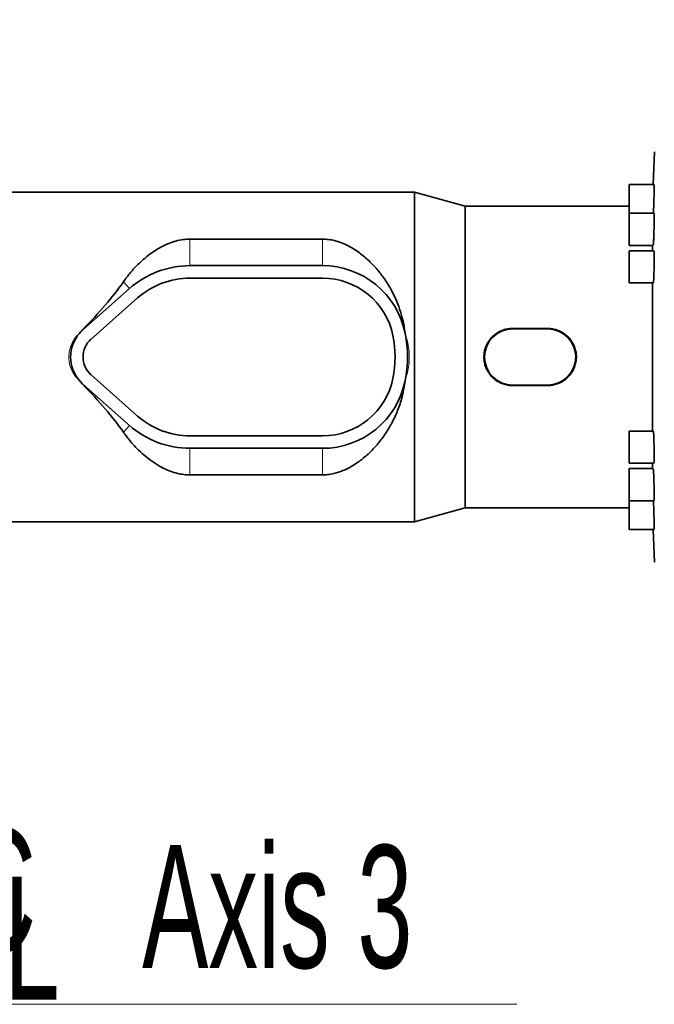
# Model space of a CAD drawing. Header units: millimetres. Extents: x 0 to 11920, y 0 to 8400.
# Tile 50 of 56: x 7684 to 8046, y 6467 to 7029. Entities that reach past the tile are written whole.
import ezdxf

# ---------------------------------------------------------------- set-up
doc = ezdxf.new("R2010")
doc.units = ezdxf.units.MM
doc.header["$LTSCALE"] = 20
doc.styles.add('SLDTEXTSTYLE0', font='TXT', dxfattribs={"width": 0.605})
doc.dimstyles.new('SLDDIMSTYLE0', dxfattribs={"dimtxt": 70, "dimasz": 70, "dimexe": 0, "dimexo": 0.0625, "dimgap": 17.5, "dimtad": 1, "dimdec": 0, "dimrnd": 1e-09, "dimzin": 12, "dimdsep": 46, "dimtxsty": 'SLDTEXTSTYLE0', "dimsah": 1, "dimcen": 0.09, "dimadec": 0, "dimazin": 3, "dimtfac": 1, "dimtofl": 0, "dimtmove": 0, "dimatfit": 3, "dimfxl": 1, "dimfrac": 2, "dimtolj": 1, "dimtzin": 12, "dimarcsym": 0})

# ---------------------------------------------------------------- blocks, each defined once
blk = doc.blocks.new('_D')
at = {"color": 7, "linetype": 'Continuous', "lineweight": 0}
for p, q in [((7022.41, 6693.42), (7022.41, 7399.43)), ((9006.29, 6939.48), (9006.29, 7399.43)), ((7022.41, 7369.43), (9006.29, 7369.43))]:
    blk.add_line(p, q, dxfattribs=at)
at = {"color": 7, "linetype": 'Continuous', "lineweight": 18}
for centre, start, end in [((8014.84, 7423.15), 153.4349, 206.5651), ((8013.86, 7423.15), 333.4349, 26.5651)]:
    blk.add_arc(centre, 120.11, start, end, dxfattribs=at)
for points in [[(7022.41, 7369.43), (7092.41, 7359.43), (7092.41, 7379.43)], [(9006.29, 7369.43), (8936.29, 7379.43), (8936.29, 7359.43)]]:
    blk.add_solid(points, dxfattribs=at)
at = {"color": 7, "linetype": 'Continuous', "lineweight": 18, "insert": (7907.41, 7459.67), "char_height": 70, "attachment_point": 1, "style": 'SLDTEXTSTYLE0'}
blk.add_mtext('1984', dxfattribs=at)
blk = doc.blocks.new('_D_1')
at = {"color": 7, "linetype": 'Continuous', "lineweight": 0}
for p, q in [((7413.79, 6640.48), (7413.79, 7119.43)), ((8806.29, 6840.48), (8806.29, 7119.43)), ((7413.79, 7089.43), (8806.29, 7089.43))]:
    blk.add_line(p, q, dxfattribs=at)
at = {"color": 7, "linetype": 'Continuous', "lineweight": 18}
for points in [[(7413.79, 7089.43), (7483.79, 7079.43), (7483.79, 7099.43)], [(8806.29, 7089.43), (8736.29, 7099.43), (8736.29, 7079.43)]]:
    blk.add_solid(points, dxfattribs=at)
at = {"color": 7, "linetype": 'Continuous', "lineweight": 18, "insert": (8003.1, 7179.67), "char_height": 70, "attachment_point": 1, "style": 'SLDTEXTSTYLE0'}
blk.add_mtext('1393', dxfattribs=at)
blk = doc.blocks.new('_D_3')
at = {"color": 7, "linetype": 'Continuous', "lineweight": 0}
for p, q in [((7133.69, 6892.98), (7133.69, 7259.43)), ((9006.29, 6939.48), (9006.29, 7259.43)), ((7133.69, 7229.43), (9006.29, 7229.43))]:
    blk.add_line(p, q, dxfattribs=at)
at = {"color": 7, "linetype": 'Continuous', "lineweight": 18}
for points in [[(7133.69, 7229.43), (7203.69, 7219.43), (7203.69, 7239.43)], [(9006.29, 7229.43), (8936.29, 7239.43), (8936.29, 7219.43)]]:
    blk.add_solid(points, dxfattribs=at)
at = {"color": 7, "linetype": 'Continuous', "lineweight": 18, "insert": (7963.05, 7319.67), "char_height": 70, "attachment_point": 1, "style": 'SLDTEXTSTYLE0'}
blk.add_mtext('1873', dxfattribs=at)
blk = doc.blocks.new('SW_SYMBOL_MOD_CL')
at = {"color": 0, "linetype": 'Continuous', "lineweight": 0, "char_height": 15515, "attachment_point": 5, "style": 'SLDTEXTSTYLE0'}
for s, insert in [('C', (8000, 12000)), ('L', (12000, 6000))]:
    blk.add_mtext(s, dxfattribs=dict(at, insert=insert))
blk = doc.blocks.new('SW_NOTE_0_1')
at = {"color": 0, "linetype": 'Continuous', "lineweight": 0}
for p, q in [((0, 0), (331.11, 0)), ((331.11, 0), (0, 0)), ((0, 0), (331.11, 0)), ((331.11, 0), (0, 0)), ((0, 0), (331.11, 0)), ((331.11, 0), (0, 0))]:
    blk.add_line(p, q, dxfattribs=at)
at = {"color": 0, "linetype": 'Continuous', "lineweight": 0, "xscale": 0.004511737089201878, "yscale": 0.004511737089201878, "zscale": 0.004511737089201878}
blk.add_blockref('SW_SYMBOL_MOD_CL', (0.3, 10.67), dxfattribs=at)
at = {"color": 0, "linetype": 'Continuous', "lineweight": 0, "insert": (117.35, 90.79), "char_height": 70, "attachment_point": 1, "style": 'SLDTEXTSTYLE0'}
blk.add_mtext('Axis 3', dxfattribs=at)

msp = doc.modelspace()

# ---------------------------------------------------------------- linework, layer by layer
at = {"color": 7, "linetype": 'Continuous', "lineweight": 35}
for p, q in [((8046.2, 6953.48), (8045.55, 6934.83)), ((8046.03, 6934.83), (8031.7, 6934.83)), ((8031.7, 6934.83), (8031.7, 6918.46)), ((7909.44, 6930.48), (7665.79, 6930.48)), ((7938.29, 6922.48), (7909.44, 6930.48)), ((7909.44, 6742.48), (7909.44, 6930.48)), ((8031.7, 6922.48), (7938.29, 6922.48)), ((7938.29, 6750.48), (7938.29, 6922.48)), ((8046.03, 6918.46), (8031.7, 6918.46)), ((8031.7, 6918.46), (8031.7, 6900.16)), ((7856.89, 6903.72), (7781.29, 6903.72)), ((8031.7, 6900.16), (8045.5, 6900.16)), ((8045.12, 6897.13), (8045.12, 6900.16)), ((8045.88, 6897.13), (8031.7, 6897.13)), ((8031.7, 6897.13), (8031.7, 6878.83)), ((7856.89, 6888.58), (7781.29, 6888.58)), ((7856.89, 6881.48), (7781.29, 6881.48)), ((7746.74, 6875.48), (7720.13, 6851.9)), ((8031.7, 6878.83), (8045.57, 6878.83)), ((8045.12, 6794.13), (8045.12, 6878.83)), ((7751.45, 6870.16), (7724.84, 6846.58)), ((7985.29, 6852.77), (7965.29, 6852.77)), ((7985.29, 6852.48), (7965.29, 6852.48)), ((7904.02, 6850.1), (7904, 6850.15)), ((7724.84, 6826.38), (7751.45, 6802.8)), ((7718.38, 6822.81), (7720.02, 6820.94)), ((7720.13, 6821.06), (7746.74, 6797.48)), ((7904, 6822.81), (7904.02, 6822.86)), ((7965.29, 6820.48), (7985.29, 6820.48)), ((7965.29, 6820.19), (7985.29, 6820.19)), ((7781.29, 6791.48), (7856.89, 6791.48)), ((8045.57, 6794.13), (8031.7, 6794.13)), ((8031.7, 6794.13), (8031.7, 6775.83)), ((7781.29, 6784.38), (7856.89, 6784.38)), ((8031.7, 6775.83), (8045.88, 6775.83)), ((8045.12, 6772.8), (8045.12, 6775.83)), ((7781.29, 6769.24), (7856.89, 6769.24)), ((8045.5, 6772.8), (8031.7, 6772.8)), ((8031.7, 6772.8), (8031.7, 6754.5)), ((8031.7, 6754.5), (8046.03, 6754.5)), ((8031.7, 6754.5), (8031.7, 6738.13)), ((7909.44, 6742.48), (7938.29, 6750.48)), ((7938.29, 6750.48), (8031.7, 6750.48)), ((7665.79, 6742.48), (7909.44, 6742.48)), ((8031.7, 6738.13), (8046.03, 6738.13)), ((8045.55, 6738.13), (8046.2, 6719.48))]:
    msp.add_line(p, q, dxfattribs=at)
at = {"color": 8, "linetype": 'Continuous', "lineweight": 18}
for p, q in [((7781.29, 6903.72), (7781.29, 6888.58)), ((7856.89, 6903.72), (7856.89, 6888.58)), ((7743.3, 6879.35), (7746.74, 6875.48)), ((7965.29, 6852.77), (7965.29, 6852.48)), ((7985.29, 6852.77), (7985.29, 6852.48)), ((7720.02, 6852.02), (7720.13, 6851.9)), ((7904.02, 6850.1), (7904.02, 6850.1)), ((7720.02, 6820.94), (7720.13, 6821.06)), ((7904.02, 6822.86), (7904.02, 6822.86)), ((7965.29, 6820.19), (7965.29, 6820.48)), ((7985.29, 6820.19), (7985.29, 6820.48)), ((7743.3, 6793.61), (7746.74, 6797.48)), ((7781.29, 6769.24), (7781.29, 6784.38)), ((7856.89, 6769.24), (7856.89, 6784.38))]:
    msp.add_line(p, q, dxfattribs=at)
at = {"color": 7, "linetype": 'Continuous', "lineweight": 35}
for centre, radius, start, end in [((7781.29, 6836.48), 52.1, 90, 131.5412), ((7856.89, 6840.48), 48.1, 11.6036, 90), ((7781.29, 6836.48), 45, 90, 131.5412), ((7856.89, 6840.48), 41, 11.537, 90), ((7965.29, 6836.48), 16, 90, 270), ((7985.29, 6836.48), 16, 270, 90), ((7733.79, 6836.48), 20.6, 138.4078, 221.5922), ((7733.79, 6836.48), 20.6, 131.5412, 138.4078), ((7837.29, 6836.48), 61, 348.463, 11.537), ((7856.89, 6840.48), 48.1, 11.537, 11.6036), ((7837.29, 6836.48), 68.1, 348.463, 11.537), ((7733.79, 6836.48), 13.5, 131.5412, 228.4588), ((7733.79, 6836.48), 20.6, 221.5922, 228.4588), ((7856.89, 6832.48), 41, 270, 348.463), ((7856.89, 6832.48), 48.1, 270, 348.3964), ((7856.89, 6832.48), 48.1, 348.3964, 348.463), ((7781.29, 6836.48), 45, 228.4588, 270), ((7781.29, 6836.48), 52.1, 228.4588, 270)]:
    msp.add_arc(centre, radius, start, end, dxfattribs=at)
for major_axis, start_param, end_param in [((129.39, 85.14), 5.316057, 5.623582), ((129.39, -85.14), 0.659604, 0.967129)]:
    msp.add_ellipse((7624.99, 6836.48), major_axis=major_axis, ratio=0.307843, start_param=start_param, end_param=end_param, dxfattribs=at)
for points, knots in [([(8045.6, 6918.46), (8045.63, 6918.94), (8045.69, 6920.06), (8045.79, 6922.65), (8045.89, 6925.72), (8045.97, 6928.81), (8046.02, 6931.55), (8046.04, 6933.59), (8046.03, 6934.73), (8046, 6934.72), (8045.99, 6934.71)], [0, 0, 0, 0, 0.101077, 0.236488, 0.371911, 0.507295, 0.64261, 0.777857, 0.913059, 1, 1, 1, 1]), ([(8045.5, 6900.28), (8045.52, 6900.28), (8045.56, 6900.28), (8045.66, 6901.45), (8045.77, 6903.52), (8045.87, 6906.27), (8045.95, 6909.36), (8046.01, 6912.44), (8046.04, 6915.18), (8046.03, 6917.22), (8046, 6918.36), (8045.96, 6918.35), (8045.94, 6918.34)], [0, 0, 0, 0, 0.072038, 0.179431, 0.286882, 0.394352, 0.501799, 0.609195, 0.716535, 0.823833, 0.931121, 1, 1, 1, 1]), ([(7781.29, 6903.72), (7780.01, 6903.67), (7777.25, 6903.56), (7773.18, 6902.68), (7768.93, 6901.24), (7764.7, 6899.23), (7760.55, 6896.69), (7756.22, 6893.48), (7751.76, 6889.52), (7747.27, 6884.72), (7744.62, 6881.14), (7743.3, 6879.35)], [0, 0, 0, 0, 0.076403, 0.163619, 0.251028, 0.356482, 0.462347, 0.568087, 0.711953, 0.856114, 1, 1, 1, 1]), ([(7904, 6850.15), (7903.59, 6852.79), (7902.86, 6857.48), (7900.93, 6863.9), (7898.75, 6869.52), (7895.98, 6875.12), (7892.62, 6880.61), (7888.62, 6885.91), (7884.01, 6890.9), (7878.75, 6895.49), (7873.54, 6898.93), (7868.77, 6901.27), (7864.97, 6902.62), (7861.27, 6903.44), (7858.64, 6903.7), (7857.18, 6903.72), (7856.89, 6903.72)], [0, 0, 0, 0, 0.09878, 0.17568, 0.252788, 0.32974, 0.418516, 0.507507, 0.596311, 0.694237, 0.792035, 0.847894, 0.903655, 0.946538, 0.989364, 1, 1, 1, 1]), ([(8045.57, 6878.94), (8045.59, 6878.94), (8045.64, 6878.95), (8045.74, 6880.12), (8045.85, 6882.19), (8045.94, 6884.95), (8046, 6888.04), (8046.04, 6891.12), (8046.04, 6893.86), (8046, 6895.89), (8045.95, 6897.03), (8045.9, 6897.02), (8045.88, 6897.01)], [0, 0, 0, 0, 0.072235, 0.179677, 0.287147, 0.394603, 0.502013, 0.609365, 0.716671, 0.823959, 0.931261, 1, 1, 1, 1]), ([(7965.29, 6852.77), (7964.38, 6852.72), (7962.55, 6852.63), (7959.89, 6851.93), (7957.38, 6850.82), (7955.08, 6849.31), (7953.07, 6847.43), (7951.39, 6845.23), (7950.11, 6842.77), (7949.26, 6840.13), (7948.88, 6837.41), (7948.95, 6834.68), (7949.47, 6832.02), (7950.42, 6829.49), (7951.78, 6827.16), (7953.51, 6825.06), (7955.59, 6823.27), (7957.95, 6821.83), (7960.54, 6820.82), (7963.02, 6820.28), (7964.62, 6820.22), (7965.29, 6820.19)], [0, 0, 0, 0, 0.05333, 0.106663, 0.159971, 0.213281, 0.267113, 0.320943, 0.374933, 0.428917, 0.482021, 0.535124, 0.587444, 0.639767, 0.692446, 0.745129, 0.798819, 0.852508, 0.906545, 0.960578, 1, 1, 1, 1]), ([(7985.29, 6820.19), (7986.2, 6820.24), (7988.03, 6820.33), (7990.7, 6821.03), (7993.2, 6822.14), (7995.5, 6823.65), (7997.51, 6825.53), (7999.19, 6827.73), (8000.47, 6830.19), (8001.32, 6832.83), (8001.7, 6835.55), (8001.64, 6838.28), (8001.11, 6840.94), (8000.16, 6843.47), (7998.8, 6845.8), (7997.07, 6847.9), (7994.99, 6849.69), (7992.63, 6851.13), (7990.05, 6852.14), (7987.57, 6852.68), (7985.97, 6852.74), (7985.29, 6852.77)], [0, 0, 0, 0, 0.0533302, 0.1066628, 0.1599707, 0.2132814, 0.2671132, 0.3209428, 0.3749328, 0.4289173, 0.4820214, 0.5351244, 0.5874438, 0.6397673, 0.6924465, 0.7451294, 0.7988194, 0.852508, 0.9065449, 0.9605783, 1, 1, 1, 1]), ([(7720.02, 6852.02), (7719.93, 6851.93), (7719.35, 6851.34), (7718.83, 6850.69), (7718.38, 6850.15)], [0, 0, 0, 0, 0.157956, 1, 1, 1, 1]), ([(7856.89, 6769.24), (7857.35, 6769.25), (7858.93, 6769.27), (7861.6, 6769.59), (7865.49, 6770.48), (7869.79, 6772.1), (7874.78, 6774.79), (7879.79, 6778.31), (7884.69, 6782.73), (7889.24, 6787.8), (7893.43, 6793.52), (7897.13, 6799.92), (7900.24, 6806.96), (7902.69, 6814.59), (7903.57, 6820.07), (7904, 6822.81)], [0, 0, 0, 0, 0.016904, 0.057653, 0.098451, 0.166231, 0.234193, 0.323759, 0.413648, 0.503358, 0.600349, 0.697591, 0.794489, 0.897268, 1, 1, 1, 1]), ([(7743.3, 6793.61), (7744.65, 6791.78), (7747.35, 6788.13), (7751.67, 6783.56), (7756, 6779.65), (7760.34, 6776.39), (7764.68, 6773.75), (7768.99, 6771.71), (7772.93, 6770.34), (7776.82, 6769.51), (7779.56, 6769.25), (7781.05, 6769.24), (7781.29, 6769.24)], [0, 0, 0, 0, 0.147014, 0.294034, 0.413183, 0.53248, 0.651445, 0.744307, 0.837018, 0.911288, 0.985457, 1, 1, 1, 1]), ([(8045.88, 6775.94), (8045.9, 6775.94), (8045.95, 6775.95), (8046.01, 6777.13), (8046.04, 6779.19), (8046.03, 6781.95), (8046, 6785.04), (8045.93, 6788.12), (8045.84, 6790.85), (8045.74, 6792.89), (8045.64, 6794.03), (8045.59, 6794.02), (8045.57, 6794.01)], [0, 0, 0, 0, 0.072456, 0.17986, 0.287206, 0.394509, 0.501796, 0.609102, 0.716453, 0.823861, 0.931316, 1, 1, 1, 1]), ([(8045.94, 6754.61), (8045.96, 6754.61), (8046, 6754.61), (8046.03, 6755.79), (8046.04, 6757.86), (8046.01, 6760.61), (8045.95, 6763.7), (8045.87, 6766.78), (8045.76, 6769.52), (8045.65, 6771.55), (8045.56, 6772.7), (8045.52, 6772.68), (8045.5, 6772.68)], [0, 0, 0, 0, 0.072303, 0.179662, 0.286972, 0.394259, 0.501557, 0.608895, 0.71629, 0.823736, 0.931206, 1, 1, 1, 1]), ([(8045.99, 6738.24), (8046, 6738.24), (8046.03, 6738.24), (8046.04, 6739.42), (8046.02, 6741.48), (8045.97, 6744.23), (8045.89, 6747.33), (8045.79, 6750.39), (8045.69, 6752.94), (8045.63, 6754.04), (8045.6, 6754.5)], [0, 0, 0, 0, 0.090858, 0.226042, 0.361189, 0.496339, 0.631533, 0.766796, 0.902128, 1, 1, 1, 1])]:
    msp.add_open_spline(points, degree=3, knots=knots, dxfattribs=at)
at = {"color": 8, "linetype": 'Continuous', "lineweight": 18}
for points, knots in [([(7718.38, 6822.81), (7717.49, 6823.71), (7715.7, 6825.53), (7713.74, 6828.88), (7712.48, 6832.57), (7712.04, 6836.49), (7712.48, 6840.41), (7713.76, 6844.1), (7715.7, 6847.45), (7717.5, 6849.26), (7718.38, 6850.15)], [0, 0, 0, 0, 0.1236297, 0.2478052, 0.3740372, 0.5002136, 0.6271107, 0.7526186, 0.8773006, 1, 1, 1, 1]), ([(7718.38, 6850.15), (7717.98, 6849.68), (7717.17, 6848.72), (7716.14, 6847.15), (7715.24, 6845.5), (7714.61, 6844.04), (7714.16, 6842.75), (7713.81, 6841.56), (7713.52, 6840.27), (7713.33, 6838.96), (7713.21, 6837.73), (7713.19, 6836.83), (7713.19, 6835.8), (7713.25, 6834.68), (7713.43, 6833.25), (7713.68, 6831.92), (7714.03, 6830.6), (7714.73, 6828.51), (7716.03, 6825.76), (7717.6, 6823.79), (7718.38, 6822.81)], [0, 0, 0, 0, 0.06282, 0.125641, 0.188464, 0.251289, 0.284188, 0.325598, 0.375519, 0.416983, 0.458446, 0.49991, 0.507352, 0.561763, 0.611559, 0.651743, 0.697828, 0.748529, 0.873317, 1, 1, 1, 1]), ([(7904.02, 6850.1), (7904.47, 6848.6), (7905.37, 6845.62), (7906.18, 6841.04), (7906.5, 6836.44), (7906.18, 6831.86), (7905.36, 6827.31), (7904.47, 6824.36), (7904.02, 6822.86)], [0, 0, 0, 0, 0.170526, 0.336944, 0.501825, 0.66525, 0.830306, 1, 1, 1, 1]), ([(7904.02, 6822.86), (7904.09, 6823.22), (7904.24, 6823.96), (7904.44, 6825.09), (7904.62, 6826.21), (7904.78, 6827.33), (7904.93, 6828.46), (7905.06, 6829.65), (7905.2, 6831.18), (7905.31, 6832.94), (7905.38, 6834.8), (7905.41, 6837.55), (7905.29, 6841.12), (7904.83, 6845.69), (7904.29, 6848.62), (7904.02, 6850.1)], [0, 0, 0, 0, 0.040187, 0.082252, 0.126197, 0.164251, 0.205829, 0.250931, 0.294739, 0.374696, 0.443637, 0.498226, 0.674893, 0.834953, 1, 1, 1, 1])]:
    msp.add_open_spline(points, degree=3, knots=knots, dxfattribs=at)

# ---------------------------------------------------------------- block references
at = {"color": 7, "linetype": 'Continuous', "lineweight": 0}
msp.add_blockref('SW_NOTE_0_1', (7636.67, 6467.22), dxfattribs=at)

# ---------------------------------------------------------------- dimensions: what is measured, and where the dimension line sits
at = {"color": 7, "linetype": 'Continuous', "lineweight": 18}
dim = msp.add_linear_dim(base=(9006.29, 7369.43), p1=(7022.41, 6689.42), p2=(9006.29, 6935.48), text='(<>)', dimstyle='SLDDIMSTYLE0', dxfattribs=at)
dim.commit()
dim.dimension.update_dxf_attribs({"geometry": '_D', "text_midpoint": (8014.35, 7369.43), "dimtype": 160})
for base, p1, p2, picture, middle in [((9006.29, 7229.43), (7133.69, 6888.98), (9006.29, 6935.48), '_D_3', (8069.99, 7229.43)), ((8806.290969, 7089.430498), (7413.790966, 6636.480095), (8806.290969, 6836.480095), '_D_1', (8110.040968, 7089.430498))]:
    dim = msp.add_linear_dim(base=base, p1=p1, p2=p2, dimstyle='SLDDIMSTYLE0', dxfattribs=at)
    dim.commit()
    dim.dimension.update_dxf_attribs({"geometry": picture, "text_midpoint": middle, "dimtype": 160})

doc.saveas('drawing.dxf')
